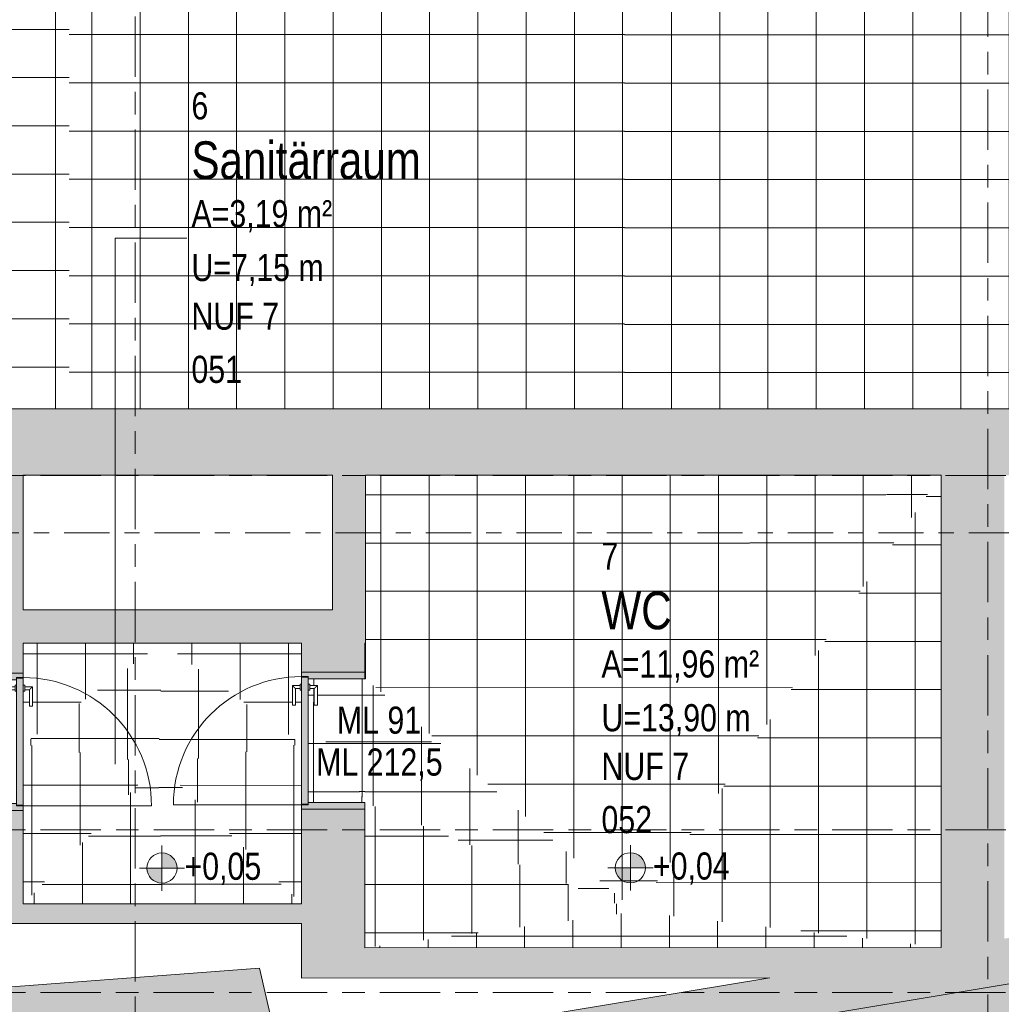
# Model space of a CAD drawing. Header units: metres. Extents: x 2 to 165, y -54 to 869.
# Tile 78 of 106: x 59.06 to 65.57, y -23.49 to -16.96. Entities that reach past the tile are written whole.
import ezdxf

# ---------------------------------------------------------------- set-up
doc = ezdxf.new("R2010")
doc.units = ezdxf.units.M
doc.linetypes.add('_Rasterlinie_', pattern=[0.75, 0.4, -0.1, 0.15, -0.1])
doc.linetypes.add('_Schnittlinie_', pattern=[0.6, 0.3, -0.1, 0.1, -0.1])
for name, color, linetype, lineweight in [('A_Detailelemente', 7, 'Continuous', 9), ('A_Geschossdecken', 7, 'Continuous', 5), ('A_Geschossdecken_Oberflächenschraffur', 7, 'Continuous', 5), ('A_Hoehenkoten', 124, 'Continuous', 5), ('A_Raster', 128, 'Continuous', 5), ('A_Raum-Txt', 16, 'Continuous', 5), ('A_Symbol-S_A', 172, 'Continuous', 5), ('A_Tuer', 128, 'Continuous', 5), ('A_Türen_Element', 128, 'Continuous', 5), ('A_Türen_Rahmen', 128, 'Continuous', 5), ('A_Wand', 244, 'Continuous', 5), ('A_Wand_Schraff', 1, 'Continuous', 5), ('A_Öffnung', 128, 'Continuous', 5)]:
    doc.layers.add(name, color=color, linetype=linetype, lineweight=lineweight)
doc.styles.add('Arial', font='arial.ttf', dxfattribs={"width": 0.8, "height": 0.18})
doc.styles.add('Arial_B', font='txt', dxfattribs={"width": 0.8, "height": 0.25})
pattern_1 = [(359.991, (56.93975, -0.045), (5.03e-05, 0.32), []), (90, (56.93975, -0.045), (-0.32, 2e-17), [])]
pattern_2 = [(359.969, (57.04275, 0.045), (0.000173, 0.32), []), (90, (57.04275, 0.045), (-0.32, 2e-17), [])]
pattern_3 = [(0.033, (56.90475, 0.042), (-0.0001843, 0.32), []), (90, (56.90475, 0.042), (-0.32, 2e-17), [])]
pattern_4 = [(0.024, (56.89875, 0.032), (-0.000134, 0.32), []), (90, (56.89875, 0.032), (-0.32, 2e-17), [])]
pattern_5 = [(359.98, (57.04975, 0.029), (0.0001117, 0.32), []), (90, (57.04975, 0.029), (-0.32, 2e-17), [])]
pattern_6 = [(0.009, (57.00575, -0.046), (-5.03e-05, 0.32), []), (90, (57.00575, -0.046), (-0.32, 2e-17), [])]
pattern_7 = [(0.013, (56.91975, 0.025), (-7.26e-05, 0.32), []), (90, (56.91975, 0.025), (-0.32, 2e-17), [])]
pattern_8 = [(359.986, (57.02775, 0.029), (7.8e-05, 0.32), []), (90, (57.02775, 0.029), (-0.32, 2e-17), [])]
pattern_9 = [(359.997, (56.97875, 0.05), (1.68e-05, 0.32), []), (90, (56.97875, 0.05), (-0.32, 2e-17), [])]
pattern_10 = [(0, (56.85275, 0), (0, 0.32), []), (90, (56.85275, 0), (-0.32, 2e-17), [])]
pattern_11 = [(0.001, (56.85475, 0.001), (-5.6e-06, 0.32), []), (90, (56.85475, 0.001), (-0.32, 2e-17), [])]
pattern_12 = [(0, (56.92875, 0), (0, 0.32), []), (90, (56.92875, 0), (-0.32, 2e-17), [])]
pattern_13 = [(0.007, (56.94175, 0.025), (-3.9e-05, 0.32), []), (90, (56.94175, 0.025), (-0.32, 2e-17), [])]
pattern_14 = [(359.989, (57.00175, 0.039), (6.14e-05, 0.32), []), (90, (57.00175, 0.039), (-0.32, 2e-17), [])]
pattern_15 = [(359.997, (56.97875, 0.051), (1.68e-05, 0.32), []), (90, (56.97875, 0.051), (-0.32, 2e-17), [])]
pattern_16 = [(0, (56.97275, -0.389), (0, 0.319), []), (90, (56.97275, -0.389), (-0.32, 2e-17), [])]

# ---------------------------------------------------------------- blocks, each defined once
blk = doc.blocks.new('TU DF 1 - Rahmenstock flächenbündig variabel - DL - H - 840 x 2080-8069968-AB- E0-  OK FFB')
at = {"layer": 'A_Tuer', "lineweight": 9}
h = blk.add_hatch(color=253, dxfattribs=at)
h.paths.add_polyline_path([(0.455, 0.11), (0.425, 0.11), (0.425, 0.065), (0.41, 0.065), (0.41, -0.11), (0.455, -0.11)], flags=0)
h.paths.add_polyline_path([(-0.41, -0.11), (-0.41, 0.065), (-0.425, 0.065), (-0.425, 0.11), (-0.455, 0.11), (-0.455, -0.11), (-0.4304, -0.11)], flags=0)
blk.add_hatch(color=253, dxfattribs=at).paths.add_polyline_path([(0.421, 0.11), (-0.421, 0.11), (-0.421, 0.065), (0.421, 0.065)], flags=0)
at = {"layer": 'A_Tuer', "color": 250, "lineweight": 9}
for p, q in [((-0.365, 0.17), (-0.365, 0.12)), ((-0.235, 0.17), (-0.365, 0.17)), ((-0.365, 0.17), (-0.365, 0.12)), ((-0.235, 0.17), (-0.365, 0.17)), ((-0.345, 0.12), (-0.345, 0.15)), ((-0.345, 0.15), (-0.235, 0.15)), ((-0.345, 0.12), (-0.345, 0.15)), ((-0.345, 0.15), (-0.235, 0.15)), ((-0.235, 0.17), (-0.235, 0.15)), ((-0.235, 0.17), (-0.235, 0.15)), ((-0.455, -0.11), (-0.455, 0.11)), ((-0.375, 0.12), (-0.375, 0.11)), ((-0.375, 0.12), (-0.335, 0.12)), ((-0.335, 0.11), (-0.335, 0.12)), ((0.455, 0.11), (0.455, -0.11)), ((-0.375, 0.065), (-0.375, 0.055)), ((-0.335, 0.055), (-0.375, 0.055)), ((-0.365, 0.055), (-0.365, 0.005)), ((-0.365, 0.055), (-0.365, 0.005)), ((-0.365, 0.005), (-0.235, 0.005)), ((-0.365, 0.005), (-0.235, 0.005)), ((-0.345, 0.025), (-0.345, 0.055)), ((-0.345, 0.025), (-0.345, 0.055)), ((-0.235, 0.025), (-0.345, 0.025)), ((-0.235, 0.025), (-0.345, 0.025)), ((-0.335, 0.055), (-0.335, 0.065)), ((-0.235, 0.025), (-0.235, 0.005)), ((-0.235, 0.025), (-0.235, 0.005))]:
    blk.add_line(p, q, dxfattribs=at)
for points in [[(-0.345, 0.15), (-0.345, 0.15), (-0.3452, 0.1502), (-0.3457, 0.1507), (-0.3463, 0.1513), (-0.3469, 0.1519), (-0.3475, 0.1525), (-0.3481, 0.1531), (-0.3489, 0.1539), (-0.3498, 0.1548), (-0.3506, 0.1556), (-0.3512, 0.1562), (-0.3518, 0.1568), (-0.3524, 0.1574), (-0.353, 0.158), (-0.3537, 0.1587), (-0.3543, 0.1593), (-0.355, 0.16), (-0.3557, 0.1607), (-0.3563, 0.1613), (-0.357, 0.162), (-0.3576, 0.1626), (-0.3582, 0.1632), (-0.3588, 0.1638), (-0.3594, 0.1644), (-0.36, 0.165), (-0.3606, 0.1656), (-0.3613, 0.1663), (-0.3619, 0.1669), (-0.3625, 0.1675), (-0.3631, 0.1681), (-0.3637, 0.1687), (-0.3643, 0.1693), (-0.3648, 0.1698), (-0.365, 0.17), (-0.365, 0.17)], [(-0.345, 0.15), (-0.345, 0.15), (-0.3452, 0.1502), (-0.3457, 0.1507), (-0.3463, 0.1513), (-0.3469, 0.1519), (-0.3475, 0.1525), (-0.3481, 0.1531), (-0.3489, 0.1539), (-0.3498, 0.1548), (-0.3506, 0.1556), (-0.3512, 0.1562), (-0.3518, 0.1568), (-0.3524, 0.1574), (-0.353, 0.158), (-0.3537, 0.1587), (-0.3543, 0.1593), (-0.355, 0.16), (-0.3557, 0.1607), (-0.3563, 0.1613), (-0.357, 0.162), (-0.3576, 0.1626), (-0.3582, 0.1632), (-0.3588, 0.1638), (-0.3594, 0.1644), (-0.36, 0.165), (-0.3606, 0.1656), (-0.3613, 0.1663), (-0.3619, 0.1669), (-0.3625, 0.1675), (-0.3631, 0.1681), (-0.3637, 0.1687), (-0.3643, 0.1693), (-0.3648, 0.1698), (-0.365, 0.17), (-0.365, 0.17)], [(-0.365, 0.005), (-0.365, 0.005), (-0.3648, 0.0052), (-0.3643, 0.0057), (-0.3637, 0.0063), (-0.3631, 0.0069), (-0.3625, 0.0075), (-0.3619, 0.0081), (-0.3611, 0.0089), (-0.3602, 0.0098), (-0.3594, 0.0106), (-0.3588, 0.0112), (-0.3582, 0.0118), (-0.3576, 0.0124), (-0.357, 0.013), (-0.3563, 0.0137), (-0.3557, 0.0143), (-0.355, 0.015), (-0.3543, 0.0157), (-0.3537, 0.0163), (-0.353, 0.017), (-0.3524, 0.0176), (-0.3518, 0.0182), (-0.3512, 0.0188), (-0.3506, 0.0194), (-0.35, 0.02), (-0.3494, 0.0206), (-0.3487, 0.0213), (-0.3481, 0.0219), (-0.3475, 0.0225), (-0.3469, 0.0231), (-0.3463, 0.0237), (-0.3457, 0.0243), (-0.3452, 0.0248), (-0.345, 0.025), (-0.345, 0.025)], [(-0.365, 0.005), (-0.365, 0.005), (-0.3648, 0.0052), (-0.3643, 0.0057), (-0.3637, 0.0063), (-0.3631, 0.0069), (-0.3625, 0.0075), (-0.3619, 0.0081), (-0.3611, 0.0089), (-0.3602, 0.0098), (-0.3594, 0.0106), (-0.3588, 0.0112), (-0.3582, 0.0118), (-0.3576, 0.0124), (-0.357, 0.013), (-0.3563, 0.0137), (-0.3557, 0.0143), (-0.355, 0.015), (-0.3543, 0.0157), (-0.3537, 0.0163), (-0.353, 0.017), (-0.3524, 0.0176), (-0.3518, 0.0182), (-0.3512, 0.0188), (-0.3506, 0.0194), (-0.35, 0.02), (-0.3494, 0.0206), (-0.3487, 0.0213), (-0.3481, 0.0219), (-0.3475, 0.0225), (-0.3469, 0.0231), (-0.3463, 0.0237), (-0.3457, 0.0243), (-0.3452, 0.0248), (-0.345, 0.025), (-0.345, 0.025)]]:
    blk.add_open_spline(points, degree=3, knots=[0, 0, 0, 0, 0.083333, 0.125, 0.166667, 0.208333, 0.229167, 0.25, 0.291667, 0.333333, 0.354167, 0.375, 0.395833, 0.416667, 0.4375, 0.458333, 0.479167, 0.5, 0.520833, 0.541667, 0.5625, 0.583333, 0.604167, 0.625, 0.645833, 0.666667, 0.6875, 0.708333, 0.75, 0.770833, 0.791667, 0.833333, 0.875, 0.916667, 1, 1, 1, 1], dxfattribs=at)
at = {"layer": 'A_Türen_Element', "color": 250, "lineweight": 9}
for p, q in [((-0.421, 0.11), (0.421, 0.11)), ((-0.421, 0.065), (-0.421, 0.11)), ((0.421, 0.11), (0.421, 0.065)), ((0.421, 0.065), (-0.421, 0.065))]:
    blk.add_line(p, q, dxfattribs=at)
at = {"layer": 'A_Türen_Rahmen', "color": 250, "lineweight": 9}
for p, q in [((-0.425, 0.11), (-0.455, 0.11)), ((-0.425, 0.065), (-0.425, 0.11)), ((0.455, 0.11), (0.425, 0.11)), ((0.425, 0.11), (0.425, 0.065)), ((-0.41, 0.065), (-0.425, 0.065)), ((-0.41, -0.11), (-0.41, 0.065)), ((0.425, 0.065), (0.41, 0.065)), ((0.41, 0.065), (0.41, -0.11)), ((-0.455, -0.11), (-0.41, -0.11)), ((0.41, -0.11), (0.455, -0.11))]:
    blk.add_line(p, q, dxfattribs=at)
at = {"layer": 'A_Öffnung', "color": 250, "lineweight": 9}
blk.add_line((0.425, 0.11), (0.425, 0.96), dxfattribs=at)
blk.add_arc((0.425, 0.11), 0.85, 90, 180, dxfattribs=at)
blk = doc.blocks.new('TU DF 1 - Rahmenstock flächenbündig variabel - DL - H - 840 x 2080-8069974-AB- E0-  OK FFB')
at = {"layer": 'A_Tuer', "lineweight": 9}
h = blk.add_hatch(color=253, dxfattribs=at)
h.paths.add_polyline_path([(0.455, -0.21), (0.455, 0.21), (0.41, 0.21), (0.41, -0.165), (0.425, -0.165), (0.425, -0.21)], flags=0)
h.paths.add_polyline_path([(-0.41, -0.165), (-0.41, 0.21), (-0.455, 0.21), (-0.455, -0.21), (-0.425, -0.21), (-0.425, -0.165), (-0.4233, -0.165)], flags=0)
blk.add_hatch(color=253, dxfattribs=at).paths.add_polyline_path([(0.421, -0.165), (-0.421, -0.165), (-0.421, -0.21), (0.421, -0.21)], flags=0)
at = {"layer": 'A_Tuer', "color": 250, "lineweight": 9}
for p, q in [((-0.455, 0.21), (-0.455, -0.21)), ((0.455, -0.21), (0.455, 0.21)), ((-0.365, -0.105), (-0.365, -0.155)), ((-0.235, -0.105), (-0.365, -0.105)), ((-0.365, -0.105), (-0.365, -0.155)), ((-0.235, -0.105), (-0.365, -0.105)), ((-0.345, -0.155), (-0.345, -0.125)), ((-0.345, -0.125), (-0.235, -0.125)), ((-0.345, -0.155), (-0.345, -0.125)), ((-0.345, -0.125), (-0.235, -0.125)), ((-0.235, -0.105), (-0.235, -0.125)), ((-0.235, -0.105), (-0.235, -0.125)), ((-0.375, -0.155), (-0.375, -0.165)), ((-0.375, -0.155), (-0.335, -0.155)), ((-0.335, -0.165), (-0.335, -0.155)), ((-0.375, -0.21), (-0.375, -0.22)), ((-0.335, -0.22), (-0.375, -0.22)), ((-0.365, -0.22), (-0.365, -0.27)), ((-0.365, -0.22), (-0.365, -0.27)), ((-0.345, -0.25), (-0.345, -0.22)), ((-0.345, -0.25), (-0.345, -0.22)), ((-0.235, -0.25), (-0.345, -0.25)), ((-0.235, -0.25), (-0.345, -0.25)), ((-0.335, -0.22), (-0.335, -0.21)), ((-0.235, -0.25), (-0.235, -0.27)), ((-0.235, -0.25), (-0.235, -0.27)), ((-0.365, -0.27), (-0.235, -0.27)), ((-0.365, -0.27), (-0.235, -0.27))]:
    blk.add_line(p, q, dxfattribs=at)
for points in [[(-0.345, -0.125), (-0.345, -0.125), (-0.3452, -0.1248), (-0.3457, -0.1243), (-0.3463, -0.1237), (-0.3469, -0.1231), (-0.3475, -0.1225), (-0.3481, -0.1219), (-0.3489, -0.1211), (-0.3498, -0.1202), (-0.3506, -0.1194), (-0.3512, -0.1188), (-0.3518, -0.1182), (-0.3524, -0.1176), (-0.353, -0.117), (-0.3537, -0.1163), (-0.3543, -0.1157), (-0.355, -0.115), (-0.3557, -0.1143), (-0.3563, -0.1137), (-0.357, -0.113), (-0.3576, -0.1124), (-0.3582, -0.1118), (-0.3588, -0.1112), (-0.3594, -0.1106), (-0.36, -0.11), (-0.3606, -0.1094), (-0.3613, -0.1087), (-0.3619, -0.1081), (-0.3625, -0.1075), (-0.3631, -0.1069), (-0.3637, -0.1063), (-0.3643, -0.1057), (-0.3648, -0.1052), (-0.365, -0.105), (-0.365, -0.105)], [(-0.345, -0.125), (-0.345, -0.125), (-0.3452, -0.1248), (-0.3457, -0.1243), (-0.3463, -0.1237), (-0.3469, -0.1231), (-0.3475, -0.1225), (-0.3481, -0.1219), (-0.3489, -0.1211), (-0.3498, -0.1202), (-0.3506, -0.1194), (-0.3512, -0.1188), (-0.3518, -0.1182), (-0.3524, -0.1176), (-0.353, -0.117), (-0.3537, -0.1163), (-0.3543, -0.1157), (-0.355, -0.115), (-0.3557, -0.1143), (-0.3563, -0.1137), (-0.357, -0.113), (-0.3576, -0.1124), (-0.3582, -0.1118), (-0.3588, -0.1112), (-0.3594, -0.1106), (-0.36, -0.11), (-0.3606, -0.1094), (-0.3613, -0.1087), (-0.3619, -0.1081), (-0.3625, -0.1075), (-0.3631, -0.1069), (-0.3637, -0.1063), (-0.3643, -0.1057), (-0.3648, -0.1052), (-0.365, -0.105), (-0.365, -0.105)], [(-0.365, -0.27), (-0.365, -0.27), (-0.3648, -0.2698), (-0.3643, -0.2693), (-0.3637, -0.2687), (-0.3631, -0.2681), (-0.3625, -0.2675), (-0.3619, -0.2669), (-0.3611, -0.2661), (-0.3602, -0.2652), (-0.3594, -0.2644), (-0.3588, -0.2638), (-0.3582, -0.2632), (-0.3576, -0.2626), (-0.357, -0.262), (-0.3563, -0.2613), (-0.3557, -0.2607), (-0.355, -0.26), (-0.3543, -0.2593), (-0.3537, -0.2587), (-0.353, -0.258), (-0.3524, -0.2574), (-0.3518, -0.2568), (-0.3512, -0.2562), (-0.3506, -0.2556), (-0.35, -0.255), (-0.3494, -0.2544), (-0.3487, -0.2537), (-0.3481, -0.2531), (-0.3475, -0.2525), (-0.3469, -0.2519), (-0.3463, -0.2513), (-0.3457, -0.2507), (-0.3452, -0.2502), (-0.345, -0.25), (-0.345, -0.25)], [(-0.365, -0.27), (-0.365, -0.27), (-0.3648, -0.2698), (-0.3643, -0.2693), (-0.3637, -0.2687), (-0.3631, -0.2681), (-0.3625, -0.2675), (-0.3619, -0.2669), (-0.3611, -0.2661), (-0.3602, -0.2652), (-0.3594, -0.2644), (-0.3588, -0.2638), (-0.3582, -0.2632), (-0.3576, -0.2626), (-0.357, -0.262), (-0.3563, -0.2613), (-0.3557, -0.2607), (-0.355, -0.26), (-0.3543, -0.2593), (-0.3537, -0.2587), (-0.353, -0.258), (-0.3524, -0.2574), (-0.3518, -0.2568), (-0.3512, -0.2562), (-0.3506, -0.2556), (-0.35, -0.255), (-0.3494, -0.2544), (-0.3487, -0.2537), (-0.3481, -0.2531), (-0.3475, -0.2525), (-0.3469, -0.2519), (-0.3463, -0.2513), (-0.3457, -0.2507), (-0.3452, -0.2502), (-0.345, -0.25), (-0.345, -0.25)]]:
    blk.add_open_spline(points, degree=3, knots=[0, 0, 0, 0, 0.083333, 0.125, 0.166667, 0.208333, 0.229167, 0.25, 0.291667, 0.333333, 0.354167, 0.375, 0.395833, 0.416667, 0.4375, 0.458333, 0.479167, 0.5, 0.520833, 0.541667, 0.5625, 0.583333, 0.604167, 0.625, 0.645833, 0.666667, 0.6875, 0.708333, 0.75, 0.770833, 0.791667, 0.833333, 0.875, 0.916667, 1, 1, 1, 1], dxfattribs=at)
at = {"layer": 'A_Türen_Element', "color": 250, "lineweight": 9}
for p, q in [((0.421, -0.165), (-0.421, -0.165)), ((-0.421, -0.165), (-0.421, -0.21)), ((0.421, -0.21), (0.421, -0.165)), ((-0.421, -0.21), (0.421, -0.21))]:
    blk.add_line(p, q, dxfattribs=at)
at = {"layer": 'A_Türen_Rahmen', "color": 250, "lineweight": 9}
for p, q in [((-0.455, 0.21), (-0.41, 0.21)), ((-0.41, 0.21), (-0.41, -0.165)), ((0.41, 0.21), (0.455, 0.21)), ((0.41, -0.165), (0.41, 0.21)), ((-0.425, -0.165), (-0.425, -0.21)), ((-0.41, -0.165), (-0.425, -0.165)), ((0.425, -0.165), (0.41, -0.165)), ((0.425, -0.21), (0.425, -0.165)), ((-0.425, -0.21), (-0.455, -0.21)), ((0.455, -0.21), (0.425, -0.21))]:
    blk.add_line(p, q, dxfattribs=at)
at = {"layer": 'A_Öffnung', "color": 250, "lineweight": 9}
blk.add_line((0.425, -0.21), (0.425, -1.06), dxfattribs=at)
blk.add_arc((0.425, -0.21), 0.85, 180, 270, dxfattribs=at)
blk = doc.blocks.new('FP_56-AB- E0-  OK FFB')
at = {"layer": 'A_Geschossdecken_Oberflächenschraffur'}
for p, q in [((6.4137, -19.5407), (6.4138, -16.789)), ((6.4137, -19.5407), (6.4138, -16.789)), ((6.7337, -19.5407), (6.7338, -16.789)), ((6.7337, -19.5407), (6.7338, -16.789)), ((7.0537, -19.5407), (7.0538, -16.789)), ((7.0537, -19.5407), (7.0538, -16.789)), ((7.3737, -19.5407), (7.3738, -16.789)), ((7.3737, -19.5407), (7.3738, -16.789)), ((7.6937, -19.5407), (7.6938, -16.789)), ((7.6937, -19.5407), (7.6938, -16.789)), ((8.0137, -19.5407), (8.0138, -16.789)), ((8.0137, -19.5407), (8.0138, -16.789)), ((8.3337, -19.5407), (8.3338, -16.789)), ((8.3337, -19.5407), (8.3338, -16.789)), ((8.6537, -19.5407), (8.6538, -16.789)), ((8.6537, -19.5407), (8.6538, -16.789)), ((8.9737, -19.5407), (8.9738, -16.789)), ((8.9737, -19.5407), (8.9738, -16.789)), ((9.2937, -19.5407), (9.2938, -16.789)), ((9.2937, -19.5407), (9.2938, -16.789)), ((9.6137, -19.5407), (9.6138, -16.789)), ((9.6137, -19.5407), (9.6138, -16.789)), ((9.9337, -19.5407), (9.9338, -16.789)), ((9.9337, -19.5407), (9.9338, -16.789)), ((10.2537, -19.5407), (10.2538, -16.789)), ((10.2537, -19.5407), (10.2538, -16.789)), ((10.5737, -19.5407), (10.5738, -16.789)), ((10.5737, -19.5407), (10.5738, -16.789)), ((10.8937, -19.5379), (10.8938, -16.789)), ((10.8937, -19.5379), (10.8938, -16.789)), ((11.2137, -19.5379), (11.2138, -16.789)), ((11.2137, -19.5379), (11.2138, -16.789)), ((11.5337, -19.5379), (11.5338, -16.789)), ((11.5337, -19.5379), (11.5338, -16.789)), ((11.8537, -19.5407), (11.8538, -16.789)), ((11.8537, -19.5407), (11.8538, -16.789)), ((12.1737, -19.5407), (12.1738, -16.789)), ((12.1737, -19.5407), (12.1738, -16.789)), ((6.102, -17.0611), (12.2928, -17.0611)), ((6.102, -17.0611), (12.2928, -17.0611)), ((6.102, -17.381), (12.2928, -17.381)), ((6.102, -17.381), (12.2928, -17.381)), ((6.102, -17.7008), (12.2928, -17.7008)), ((6.102, -17.7008), (12.2928, -17.7008)), ((6.102, -18.0207), (12.2928, -18.0207)), ((6.102, -18.0207), (12.2928, -18.0207)), ((6.102, -18.3405), (12.2928, -18.3405)), ((6.102, -18.3405), (12.2928, -18.3405)), ((6.102, -18.6603), (12.2928, -18.6604)), ((6.102, -18.6603), (12.2928, -18.6604)), ((6.102, -18.9802), (12.2928, -18.9802)), ((6.102, -18.9802), (12.2928, -18.9802)), ((6.102, -19.3), (12.2928, -19.3)), ((6.102, -19.3), (12.2928, -19.3))]:
    blk.add_line(p, q, dxfattribs=at)
blk = doc.blocks.new('FP_61-AB- E0-  OK FFB')
at = {"layer": 'A_Geschossdecken_Oberflächenschraffur'}
for p, q in [((1.0496, -18.1649), (1.049, -16.789)), ((1.0496, -18.1649), (1.049, -16.789)), ((1.3695, -18.1649), (1.369, -16.789)), ((1.3695, -18.1649), (1.369, -16.789)), ((1.6895, -18.1649), (1.689, -16.789)), ((1.6895, -18.1649), (1.689, -16.789)), ((2.0095, -18.1649), (2.0089, -16.789)), ((2.0095, -18.1649), (2.0089, -16.789)), ((2.3294, -18.1649), (2.3289, -16.789)), ((2.3294, -18.1649), (2.3289, -16.789)), ((0.905, -17.0241), (2.4191, -17.0241)), ((0.905, -17.0241), (2.4191, -17.0241)), ((0.905, -17.344), (2.4191, -17.344)), ((0.905, -17.344), (2.4191, -17.344)), ((0.905, -17.6639), (2.4191, -17.6638)), ((0.905, -17.6639), (2.4191, -17.6638)), ((0.905, -17.9837), (2.4191, -17.9837)), ((0.905, -17.9837), (2.4191, -17.9837)), ((1.0501, -19.5407), (1.0496, -18.1649)), ((1.0501, -19.5407), (1.0496, -18.1649)), ((1.3701, -19.5407), (1.3695, -18.1649)), ((1.3701, -19.5407), (1.3695, -18.1649)), ((1.6901, -19.5407), (1.6895, -18.1649)), ((1.6901, -19.5407), (1.6895, -18.1649)), ((2.01, -19.5407), (2.0095, -18.1649)), ((2.01, -19.5407), (2.0095, -18.1649)), ((2.33, -19.5407), (2.3294, -18.1649)), ((2.33, -19.5407), (2.3294, -18.1649)), ((0.9049, -18.3036), (2.4191, -18.3036)), ((0.9049, -18.3036), (2.4191, -18.3036)), ((0.9049, -18.6235), (2.4191, -18.6234)), ((0.9049, -18.6235), (2.4191, -18.6234)), ((0.9049, -18.9433), (2.4191, -18.9433)), ((0.9049, -18.9433), (2.4191, -18.9433)), ((0.9049, -19.2632), (2.419, -19.2631)), ((0.9049, -19.2632), (2.419, -19.2631))]:
    blk.add_line(p, q, dxfattribs=at)
blk = doc.blocks.new('FP_62-AB- E0-  OK FFB')
at = {"layer": 'A_Geschossdecken_Oberflächenschraffur'}
for p, q in [((2.57, -19.5407), (2.5702, -16.789)), ((2.57, -19.5407), (2.5702, -16.789)), ((2.89, -19.5407), (2.8902, -16.789)), ((2.89, -19.5407), (2.8902, -16.789)), ((3.21, -19.5407), (3.2102, -16.789)), ((3.21, -19.5407), (3.2102, -16.789)), ((3.53, -19.5407), (3.5302, -16.789)), ((3.53, -19.5407), (3.5302, -16.789)), ((3.85, -19.5407), (3.8502, -16.789)), ((3.85, -19.5407), (3.8502, -16.789)), ((4.17, -19.5407), (4.1702, -16.789)), ((4.17, -19.5407), (4.1702, -16.789)), ((4.49, -19.5407), (4.4902, -16.789)), ((4.49, -19.5407), (4.4902, -16.789)), ((4.81, -19.5407), (4.8102, -16.789)), ((4.81, -19.5407), (4.8102, -16.789)), ((5.13, -19.5407), (5.1302, -16.789)), ((5.13, -19.5407), (5.1302, -16.789)), ((5.45, -19.5407), (5.4502, -16.789)), ((5.45, -19.5407), (5.4502, -16.789)), ((5.77, -19.5407), (5.7702, -16.789)), ((5.77, -19.5407), (5.7702, -16.789)), ((6.09, -19.5407), (6.0902, -16.789)), ((6.09, -19.5407), (6.0902, -16.789)), ((2.419, -17.0586), (6.102, -17.0586)), ((2.419, -17.0586), (6.102, -17.0586)), ((2.419, -17.3785), (6.102, -17.3785)), ((2.419, -17.3785), (6.102, -17.3785)), ((2.419, -17.6983), (6.102, -17.6983)), ((2.419, -17.6983), (6.102, -17.6983)), ((2.419, -18.0182), (6.102, -18.0182)), ((2.419, -18.0182), (6.102, -18.0182)), ((2.419, -18.338), (6.102, -18.338)), ((2.419, -18.338), (6.102, -18.338)), ((2.419, -18.6578), (6.102, -18.6578)), ((2.419, -18.6578), (6.102, -18.6578)), ((2.419, -18.9777), (6.102, -18.9777)), ((2.419, -18.9777), (6.102, -18.9777)), ((2.419, -19.2975), (6.102, -19.2975)), ((2.419, -19.2975), (6.102, -19.2975))]:
    blk.add_line(p, q, dxfattribs=at)
blk = doc.blocks.new('Höhenkoten - Kreuz gefüllt-6114407-AB- E0-  OK FFB')
at = {"layer": 'A_Hoehenkoten'}
h = blk.add_hatch(color=256, dxfattribs=at)
edge = h.paths.add_edge_path(flags=0)
edge.add_line((0.001, 0.0014), (0, 0.0014))
edge.add_line((0, 0.0014), (0, 0.0024))
edge.add_arc((0, 0.0014), 0.001, 0, 90, ccw=False)
h = blk.add_hatch(color=256, dxfattribs=at)
edge = h.paths.add_edge_path(flags=0)
edge.add_line((-0.001, 0.0014), (0, 0.0014))
edge.add_line((0, 0.0014), (0, 0.0004))
edge.add_arc((0, 0.0014), 0.001, 180, 270, ccw=False)
for p, q in [((0, 0.0029), (0, -0.0001)), ((0, 0.0014), (0, 0.0024)), ((0, 0.0024), (0, 0.0014)), ((0, 0.0024), (0, 0.0014)), ((0, 0.0014), (0, 0.0024)), ((-0.0015, 0.0014), (0.0015, 0.0014)), ((-0.001, 0.0014), (0, 0.0014)), ((0, 0.0014), (-0.001, 0.0014)), ((0, 0.0014), (-0.001, 0.0014)), ((-0.001, 0.0014), (0, 0.0014)), ((0.001, 0.0014), (0, 0.0014)), ((0, 0.0014), (0, 0.0004)), ((0, 0.0004), (0, 0.0014)), ((0, 0.0014), (0.001, 0.0014)), ((0, 0.0014), (0.001, 0.0014)), ((0.001, 0.0014), (0, 0.0014)), ((0, 0.0014), (0, 0.0004)), ((0, 0.0004), (0, 0.0014))]:
    blk.add_line(p, q, dxfattribs=at)
for start, end in [(90, 180), (90, 180), (360, 90), (360, 90), (180, 270), (180, 270), (270, 0), (270, 360)]:
    blk.add_arc((0, 0.0014), 0.001, start, end, dxfattribs=at)
blk = doc.blocks.new('Beschriftung Türen DL oder ML - Durchgangslichte mit Kennzeichen-6113498-AB- E0-  OK FFB')
at = {"layer": 'A_Tuer'}
blk.add_line((0, 0.003493), (0, -0.003507), dxfattribs=at)

msp = doc.modelspace()

# ---------------------------------------------------------------- hatches: boundary and pattern name
at = {"layer": 'A_Detailelemente'}
msp.add_hatch(color=254, dxfattribs=at).paths.add_polyline_path([(51.902, -54.4148), (77.4513, -54.4148), (80.5244, -54.2056), (80.1513, -36.8112), (80.0781, -22.7324), (80.2131, -22.7302), (80.2097, -22.1926), (79.3208, -22.1925), (79.3208, -22.3447), (74.888, -22.3447), (68.8708, -22.8148), (68.1056, -22.9398), (62.485, -23.8754), (55.9472, -24.6782), (55.9565, -23.7715), (54.4146, -23.7261), (49.3424, -24.1316), (49.3836, -24.53), (43.5577, -24.9824), (45.2582, -37.7282), (44.79, -37.7499), (45.6, -43.9934), (45.4259, -44.0056), (45.4895, -44.3841), (44.9351, -44.4382), (45.0202, -45.3657), (44.363, -45.426), (44.5058, -46.9819), (45.6586, -46.8841), (46.2534, -54.4148)], flags=0)
at = {"layer": 'A_Geschossdecken_Oberflächenschraffur'}
h = msp.add_hatch(dxfattribs=at)
h.set_pattern_fill('FP_338', color=9, style=0, pattern_type=2)
h.set_pattern_definition(pattern_9)
h.paths.add_polyline_path([(61.3582, -21.3305), (65.175, -19.9809), (61.3582, -19.9809), (61.3582, -21.3172)], flags=0)
h = msp.add_hatch(dxfattribs=at)
h.set_pattern_fill('FP_338', color=9, style=0, pattern_type=2)
h.set_pattern_definition(pattern_9)
h.paths.add_polyline_path([(61.3582, -21.3305), (65.175, -19.9809), (61.3582, -19.9809), (61.3582, -21.3172)], flags=0)
h = msp.add_hatch(dxfattribs=at)
h.set_pattern_fill('FP_344', color=9, style=0, pattern_type=2)
h.set_pattern_definition(pattern_15)
h.paths.add_polyline_path([(63.1508, -22.8742), (65.175, -19.9809), (61.3582, -21.3305), (63.1284, -22.8549)], flags=0)
h = msp.add_hatch(dxfattribs=at)
h.set_pattern_fill('FP_344', color=9, style=0, pattern_type=2)
h.set_pattern_definition(pattern_15)
h.paths.add_polyline_path([(63.1508, -22.8742), (65.175, -19.9809), (61.3582, -21.3305), (63.1284, -22.8549)], flags=0)
h = msp.add_hatch(dxfattribs=at)
h.set_pattern_fill('FP_343', color=9, style=0, pattern_type=2)
h.set_pattern_definition(pattern_14)
h.paths.add_polyline_path([(65.175, -23.111), (65.175, -19.9809), (63.1508, -22.8742), (65.0519, -23.0966)], flags=0)
h = msp.add_hatch(dxfattribs=at)
h.set_pattern_fill('FP_343', color=9, style=0, pattern_type=2)
h.set_pattern_definition(pattern_14)
h.paths.add_polyline_path([(65.175, -23.111), (65.175, -19.9809), (63.1508, -22.8742), (65.0519, -23.0966)], flags=0)
h = msp.add_hatch(dxfattribs=at)
h.set_pattern_fill('FP_330', color=9, style=0, pattern_type=2)
h.set_pattern_definition(pattern_1)
h.paths.add_polyline_path([(59.0883, -21.7642), (60.0108, -21.093), (59.0883, -21.093), (59.0883, -21.3726), (59.0983, -21.3733), (59.0983, -21.3826), (59.1483, -21.3829), (59.1479, -21.5126), (59.1283, -21.5126), (59.1283, -21.4026), (59.0983, -21.4026), (59.0983, -21.4126), (59.0883, -21.4126), (59.0883, -21.6731)], flags=0)
h = msp.add_hatch(dxfattribs=at)
h.set_pattern_fill('FP_330', color=9, style=0, pattern_type=2)
h.set_pattern_definition(pattern_1)
h.paths.add_polyline_path([(59.0883, -21.7642), (60.0108, -21.093), (59.0883, -21.093), (59.0883, -21.3726), (59.0983, -21.3733), (59.0983, -21.3826), (59.1483, -21.3829), (59.1479, -21.5126), (59.1283, -21.5126), (59.1283, -21.4026), (59.0983, -21.4026), (59.0983, -21.4126), (59.0883, -21.4126), (59.0883, -21.6731)], flags=0)
h = msp.add_hatch(dxfattribs=at)
h.set_pattern_fill('FP_333', color=9, style=0, pattern_type=2)
h.set_pattern_definition(pattern_4)
h.paths.add_polyline_path([(59.9833, -21.8948), (60.0108, -21.093), (59.0883, -21.7642)], flags=0)
h = msp.add_hatch(dxfattribs=at)
h.set_pattern_fill('FP_333', color=9, style=0, pattern_type=2)
h.set_pattern_definition(pattern_4)
h.paths.add_polyline_path([(59.9833, -21.8948), (60.0108, -21.093), (59.0883, -21.7642)], flags=0)
h = msp.add_hatch(dxfattribs=at)
h.set_pattern_fill('FP_334', color=9, style=0, pattern_type=2)
h.set_pattern_definition(pattern_5)
h.paths.add_polyline_path([(59.9833, -21.8948), (60.9332, -21.7642), (60.0108, -21.093), (59.9877, -21.7642)], flags=0)
h = msp.add_hatch(dxfattribs=at)
h.set_pattern_fill('FP_334', color=9, style=0, pattern_type=2)
h.set_pattern_definition(pattern_5)
h.paths.add_polyline_path([(59.9833, -21.8948), (60.9332, -21.7642), (60.0108, -21.093), (59.9877, -21.7642)], flags=0)
h = msp.add_hatch(dxfattribs=at)
h.set_pattern_fill('FP_335', color=9, style=0, pattern_type=2)
h.set_pattern_definition(pattern_6)
h.paths.add_polyline_path([(60.9332, -21.7642), (60.9332, -21.4055), (60.9232, -21.4048), (60.9232, -21.3955), (60.8932, -21.3955), (60.8929, -21.5055), (60.8732, -21.5055), (60.8736, -21.3755), (60.9232, -21.3755), (60.9232, -21.3655), (60.9332, -21.3655), (60.9332, -21.093), (60.0108, -21.093), (60.9314, -21.7629)], flags=0)
h = msp.add_hatch(dxfattribs=at)
h.set_pattern_fill('FP_335', color=9, style=0, pattern_type=2)
h.set_pattern_definition(pattern_6)
h.paths.add_polyline_path([(60.9332, -21.7642), (60.9332, -21.4055), (60.9232, -21.4048), (60.9232, -21.3955), (60.8932, -21.3955), (60.8929, -21.5055), (60.8732, -21.5055), (60.8736, -21.3755), (60.9232, -21.3755), (60.9232, -21.3655), (60.9332, -21.3655), (60.9332, -21.093), (60.0108, -21.093), (60.9314, -21.7629)], flags=0)
h = msp.add_hatch(dxfattribs=at)
h.set_pattern_fill('FP_340', color=9, style=0, pattern_type=2)
h.set_pattern_definition(pattern_11)
h.paths.add_polyline_path([(61.3532, -22.1505), (61.3582, -21.3305), (60.9782, -21.3305), (60.9782, -21.3655), (60.9882, -21.3662), (60.9882, -21.3755), (61.0382, -21.3758), (61.0379, -21.5055), (61.0232, -21.5062), (61.1087, -21.6731)], flags=0)
h.paths.add_polyline_path([(61.0182, -21.4964), (61.0182, -21.3955), (60.9882, -21.3955), (60.9882, -21.4055), (60.9782, -21.4062), (60.9782, -21.4183), (61.0176, -21.4951)], flags=0)
h = msp.add_hatch(dxfattribs=at)
h.set_pattern_fill('FP_340', color=9, style=0, pattern_type=2)
h.set_pattern_definition(pattern_11)
h.paths.add_polyline_path([(61.3532, -22.1505), (61.3582, -21.3305), (60.9782, -21.3305), (60.9782, -21.3655), (60.9882, -21.3662), (60.9882, -21.3755), (61.0382, -21.3758), (61.0379, -21.5055), (61.0232, -21.5062), (61.1087, -21.6731)], flags=0)
h.paths.add_polyline_path([(61.0182, -21.4964), (61.0182, -21.3955), (60.9882, -21.3955), (60.9882, -21.4055), (60.9782, -21.4062), (60.9782, -21.4183), (61.0176, -21.4951)], flags=0)
h = msp.add_hatch(dxfattribs=at)
h.set_pattern_fill('FP_341', color=9, style=0, pattern_type=2)
h.set_pattern_definition(pattern_12)
h.paths.add_polyline_path([(63.1508, -22.8742), (61.3582, -21.3305), (61.3532, -22.1505), (63.1284, -22.8652)], flags=0)
h = msp.add_hatch(dxfattribs=at)
h.set_pattern_fill('FP_341', color=9, style=0, pattern_type=2)
h.set_pattern_definition(pattern_12)
h.paths.add_polyline_path([(63.1508, -22.8742), (61.3582, -21.3305), (61.3532, -22.1505), (63.1284, -22.8652)], flags=0)
h = msp.add_hatch(dxfattribs=at)
h.set_pattern_fill('FP_339', color=9, style=0, pattern_type=2)
h.set_pattern_definition(pattern_10)
h.paths.add_polyline_path([(60.9782, -22.1505), (61.3532, -22.1505), (61.0229, -21.5055), (61.0182, -21.5055), (61.0176, -21.4951), (60.9782, -21.4183), (60.9782, -21.6731)], flags=0)
h = msp.add_hatch(dxfattribs=at)
h.set_pattern_fill('FP_339', color=9, style=0, pattern_type=2)
h.set_pattern_definition(pattern_10)
h.paths.add_polyline_path([(60.9782, -22.1505), (61.3532, -22.1505), (61.0229, -21.5055), (61.0182, -21.5055), (61.0176, -21.4951), (60.9782, -21.4183), (60.9782, -21.6731)], flags=0)
h = msp.add_hatch(dxfattribs=at)
h.set_pattern_fill('FP_332', color=9, style=0, pattern_type=2)
h.set_pattern_definition(pattern_3)
h.paths.add_polyline_path([(59.0883, -22.823), (59.9833, -21.8948), (59.0883, -21.7642), (59.0883, -22.753)], flags=0)
h = msp.add_hatch(dxfattribs=at)
h.set_pattern_fill('FP_332', color=9, style=0, pattern_type=2)
h.set_pattern_definition(pattern_3)
h.paths.add_polyline_path([(59.0883, -22.823), (59.9833, -21.8948), (59.0883, -21.7642), (59.0883, -22.753)], flags=0)
h = msp.add_hatch(dxfattribs=at)
h.set_pattern_fill('FP_331', color=9, style=0, pattern_type=2)
h.set_pattern_definition(pattern_2)
h.paths.add_polyline_path([(60.9332, -22.823), (60.9332, -21.7642), (59.9833, -21.8948), (60.8831, -22.774)], flags=0)
h = msp.add_hatch(dxfattribs=at)
h.set_pattern_fill('FP_331', color=9, style=0, pattern_type=2)
h.set_pattern_definition(pattern_2)
h.paths.add_polyline_path([(60.9332, -22.823), (60.9332, -21.7642), (59.9833, -21.8948), (60.8831, -22.774)], flags=0)
h = msp.add_hatch(dxfattribs=at)
h.set_pattern_fill('FP_336', color=9, style=0, pattern_type=2)
h.set_pattern_definition(pattern_7)
h.paths.add_polyline_path([(59.0883, -22.823), (60.0108, -22.823), (59.9833, -21.8948), (59.1558, -22.753)], flags=0)
h = msp.add_hatch(dxfattribs=at)
h.set_pattern_fill('FP_336', color=9, style=0, pattern_type=2)
h.set_pattern_definition(pattern_7)
h.paths.add_polyline_path([(59.0883, -22.823), (60.0108, -22.823), (59.9833, -21.8948), (59.1558, -22.753)], flags=0)
h = msp.add_hatch(dxfattribs=at)
h.set_pattern_fill('FP_337', color=9, style=0, pattern_type=2)
h.set_pattern_definition(pattern_8)
h.paths.add_polyline_path([(60.8831, -22.823), (60.9332, -22.823), (59.9833, -21.8948), (60.0108, -22.823)], flags=0)
h = msp.add_hatch(dxfattribs=at)
h.set_pattern_fill('FP_337', color=9, style=0, pattern_type=2)
h.set_pattern_definition(pattern_8)
h.paths.add_polyline_path([(60.8831, -22.823), (60.9332, -22.823), (59.9833, -21.8948), (60.0108, -22.823)], flags=0)
h = msp.add_hatch(dxfattribs=at)
h.set_pattern_fill('FP_342', color=9, style=0, pattern_type=2)
h.set_pattern_definition(pattern_13)
h.paths.add_polyline_path([(61.3532, -23.1145), (63.1508, -22.8742), (61.3532, -22.1505), (61.3532, -23.111)], flags=0)
h = msp.add_hatch(dxfattribs=at)
h.set_pattern_fill('FP_342', color=9, style=0, pattern_type=2)
h.set_pattern_definition(pattern_13)
h.paths.add_polyline_path([(61.3532, -23.1145), (63.1508, -22.8742), (61.3532, -22.1505), (61.3532, -23.111)], flags=0)
h = msp.add_hatch(dxfattribs=at)
h.set_pattern_fill('FP_345', color=9, style=0, pattern_type=2)
h.set_pattern_definition(pattern_16)
h.paths.add_polyline_path([(61.3532, -23.1145), (65.175, -23.111), (63.1508, -22.8742), (61.3794, -23.111)], flags=0)
h = msp.add_hatch(dxfattribs=at)
h.set_pattern_fill('FP_345', color=9, style=0, pattern_type=2)
h.set_pattern_definition(pattern_16)
h.paths.add_polyline_path([(61.3532, -23.1145), (65.175, -23.111), (63.1508, -22.8742), (61.3794, -23.111)], flags=0)
at = {"layer": 'A_Wand_Schraff', "lineweight": 9}
for points in [[(61.1382, -19.9809), (61.1382, -19.5409), (58.9783, -19.5409), (58.9783, -19.9809), (60.8831, -19.9809)], [(61.1382, -21.093), (61.3582, -21.093), (61.3582, -19.5409), (61.1382, -19.5409), (61.1382, -20.9613)], [(65.595, -19.9809), (67.7855, -19.9809), (67.7855, -19.5409), (61.3582, -19.5409), (61.3582, -19.9809), (65.3737, -19.9809)], [(59.0883, -21.093), (59.0883, -19.9809), (58.9783, -19.9809), (58.9783, -19.9909), (58.8683, -19.9909), (58.8683, -21.093)], [(65.175, -23.1231), (65.595, -23.0532), (65.595, -19.9809), (65.175, -19.9809), (65.175, -23.111)], [(60.8831, -21.093), (61.1382, -21.093), (61.1382, -20.873), (59.0883, -20.873), (59.0883, -21.093), (60.3218, -21.093)], [(58.6379, -22.953), (59.0883, -22.953), (59.0883, -22.753), (56.3151, -22.753), (56.3151, -22.953), (56.3926, -22.953)], [(62.4632, -23.878), (62.485, -23.8745), (69.4177, -22.7216), (67.5408, -22.7296), (62.4203, -23.5811), (62.4628, -23.8754)], [(60.9332, -22.953), (60.9332, -22.823), (59.0883, -22.823), (59.0883, -22.953), (60.8831, -22.953)], [(61.3532, -23.3145), (64.0384, -23.3121), (65.175, -23.1231), (65.175, -23.111), (61.3532, -23.1145)], [(56.2472, -23.8796), (60.421, -23.5677), (60.3527, -23.272), (56.3151, -23.5737), (56.3151, -23.7821), (56.2472, -23.7801)], [(60.547, -24.1134), (60.8464, -24.0766), (60.6554, -23.2494), (60.3527, -23.272), (60.492, -23.8754)]]:
    msp.add_hatch(color=253, dxfattribs=at).paths.add_polyline_path(points, flags=0)
h = msp.add_hatch(color=253, dxfattribs=at)
h.paths.add_polyline_path([(58.8683, -22.753), (59.0883, -22.753), (59.0883, -22.2026), (58.8683, -22.2026)], flags=0)
h.paths.add_polyline_path([(59.0883, -21.2926), (59.0883, -21.093), (58.8683, -21.093), (58.8683, -21.2926)], flags=0)
h = msp.add_hatch(color=253, dxfattribs=at)
h.paths.add_polyline_path([(60.9332, -23.3149), (61.3532, -23.3145), (61.3532, -22.1955), (60.9332, -22.1955), (60.9332, -23.0966)], flags=0)
h.paths.add_polyline_path([(61.3532, -21.2855), (61.3532, -21.093), (60.9332, -21.093), (60.9332, -21.2855)], flags=0)

# ---------------------------------------------------------------- linework, layer by layer
at = {"layer": 'A_Geschossdecken', "color": 253, "lineweight": 9}
for p, q in [((61.3582, -21.3305), (61.3582, -21.093)), ((59.0883, -21.3266), (59.0883, -21.3226)), ((60.9332, -21.3155), (60.9332, -21.3195)), ((61.3532, -21.3305), (61.3582, -21.3305)), ((59.0883, -22.1726), (59.0883, -22.1686)), ((60.9332, -22.1615), (60.9332, -22.1655))]:
    msp.add_line(p, q, dxfattribs=at)
at = {"layer": 'A_Raster', "linetype": '_Rasterlinie_', "lineweight": 9}
for p, q in [((59.8292, 37.0621), (59.8292, -53.073)), ((65.4842, -53.073), (65.4842, 37.0621)), ((88.1031, -19.9826), (15.5195, -19.9826)), ((88.1031, -22.3326), (15.5195, -22.3326)), ((88.1025, -23.4099), (15.5195, -23.4099))]:
    msp.add_line(p, q, dxfattribs=at)
at = {"layer": 'A_Raum-Txt'}
for p, q in [((59.6982, -18.4089), (60.1737, -18.4089)), ((59.6982, -21.8961), (59.6982, -18.4089))]:
    msp.add_line(p, q, dxfattribs=at)
at = {"layer": 'A_Symbol-S_A', "linetype": '_Schnittlinie_', "lineweight": 9}
msp.add_line((22.1587, -20.3624), (86.6263, -20.3624), dxfattribs=at)
at = {"layer": 'A_Wand', "color": 250, "lineweight": 9}
for p, q in [((67.7855, -19.5409), (58.6201, -19.5409)), ((59.0883, -20.873), (59.0883, -19.9809)), ((59.0883, -19.9809), (61.1382, -19.9809)), ((61.1382, -19.9809), (61.1382, -20.873)), ((61.3582, -21.093), (61.3582, -19.9809)), ((61.3582, -19.9809), (65.175, -19.9809)), ((65.175, -19.9809), (65.175, -23.111)), ((61.1382, -20.873), (59.0883, -20.873)), ((59.0883, -21.093), (60.9332, -21.093)), ((59.0883, -21.2926), (59.0883, -21.093)), ((60.9332, -21.093), (60.9332, -21.2855)), ((61.3532, -21.093), (61.3582, -21.093)), ((61.3532, -21.2855), (61.3532, -21.093)), ((58.8683, -21.2926), (59.0883, -21.2926)), ((60.9332, -21.2855), (61.3532, -21.2855)), ((60.9332, -22.1955), (60.9332, -22.823)), ((61.3532, -22.1955), (60.9332, -22.1955)), ((61.3532, -23.1145), (61.3532, -22.1955)), ((59.0883, -22.2026), (58.8683, -22.2026)), ((59.0883, -22.823), (59.0883, -22.2026)), ((60.9332, -22.823), (59.0883, -22.823)), ((62.4651, -23.8778), (68.8612, -22.8142)), ((56.3151, -22.953), (60.9332, -22.953)), ((60.9332, -22.953), (60.9332, -23.3149)), ((65.175, -23.111), (61.3532, -23.1145)), ((60.6554, -23.2494), (56.3151, -23.5737)), ((60.7785, -23.7827), (60.6554, -23.2494)), ((60.9332, -23.3149), (64.0384, -23.3121)), ((64.0384, -23.3121), (62.4203, -23.5811))]:
    msp.add_line(p, q, dxfattribs=at)

# ---------------------------------------------------------------- block references
at = {"layer": 'A_Geschossdecken', "color": 253, "lineweight": 9}
for name in ['FP_61-AB- E0-  OK FFB', 'FP_62-AB- E0-  OK FFB', 'FP_56-AB- E0-  OK FFB']:
    msp.add_blockref(name, (56.9727, 0), dxfattribs=at)
at = {"layer": 'A_Hoehenkoten', "xscale": 99.99999999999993, "yscale": 99.99999999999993, "zscale": 99.99999999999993}
for p in [(60.0079, -22.7254), (63.1144, -22.7238)]:
    msp.add_blockref('Höhenkoten - Kreuz gefüllt-6114407-AB- E0-  OK FFB', p, dxfattribs=at)
at = {"layer": 'A_Tuer', "color": 250, "lineweight": 9, "rotation": 269.9999999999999}
for name, p in [('TU DF 1 - Rahmenstock flächenbündig variabel - DL - H - 840 x 2080-8069968-AB- E0-  OK FFB', (58.9783, -21.7476)), ('TU DF 1 - Rahmenstock flächenbündig variabel - DL - H - 840 x 2080-8069974-AB- E0-  OK FFB', (61.1432, -21.7405))]:
    msp.add_blockref(name, p, dxfattribs=at)
at = {"layer": 'A_Tuer', "xscale": 99.99999999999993, "yscale": 99.99999999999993, "zscale": 99.99999999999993, "rotation": 270}
msp.add_blockref('Beschriftung Türen DL oder ML - Durchgangslichte mit Kennzeichen-6113498-AB- E0-  OK FFB', (61.4454, -21.7476), dxfattribs=at)

# ---------------------------------------------------------------- texts
at = {"layer": 'A_Hoehenkoten', "char_height": 0.18, "width": 0.601593, "attachment_point": 1, "line_spacing_factor": 0.941778, "style": 'Arial'}
for s, insert in [('+0,05', (60.1572, -22.4832)), ('+0,04', (63.2637, -22.4816))]:
    msp.add_mtext(s, dxfattribs=dict(at, insert=insert))
at = {"layer": 'A_Raum-Txt', "attachment_point": 1}
for s, insert, char_height, width, style in [('6', (60.2031, -17.4412), 0.18, 0.134683, 'Arial'), ('Sanitärraum', (60.2031, -17.7667), 0.25, 1.975358, 'Arial_B'), ('A=3,19 m²', (60.2031, -18.1565), 0.18, 1.109535, 'Arial'), ('U=7,15 m', (60.2031, -18.5132), 0.18, 1.0454, 'Arial'), ('NUF 7', (60.2031, -18.8358), 0.18, 0.692658, 'Arial'), ('051', (60.2031, -19.1884), 0.18, 0.40405, 'Arial'), ('7', (62.9224, -20.4266), 0.18, 0.134683, 'Arial'), ('WC', (62.9224, -20.752), 0.25, 0.557974, 'Arial_B'), ('A=11,96 m²', (62.9224, -21.1418), 0.18, 1.244219, 'Arial'), ('U=13,90 m', (62.9224, -21.4985), 0.18, 1.180084, 'Arial'), ('NUF 7', (62.9224, -21.8211), 0.18, 0.692658, 'Arial'), ('052', (62.9224, -22.1738), 0.18, 0.40405, 'Arial')]:
    msp.add_mtext(s, dxfattribs=dict(at, insert=insert, char_height=char_height, width=width, style=style))
at = {"layer": 'A_Tuer', "char_height": 0.18, "attachment_point": 1, "style": 'Arial'}
for s, insert, width in [('ML 91', (61.1677, -21.5145), 0.667004), ('ML 212,5', (61.0302, -21.7923), 1.000506)]:
    msp.add_mtext(s, dxfattribs=dict(at, insert=insert, width=width))

doc.saveas('drawing.dxf')
